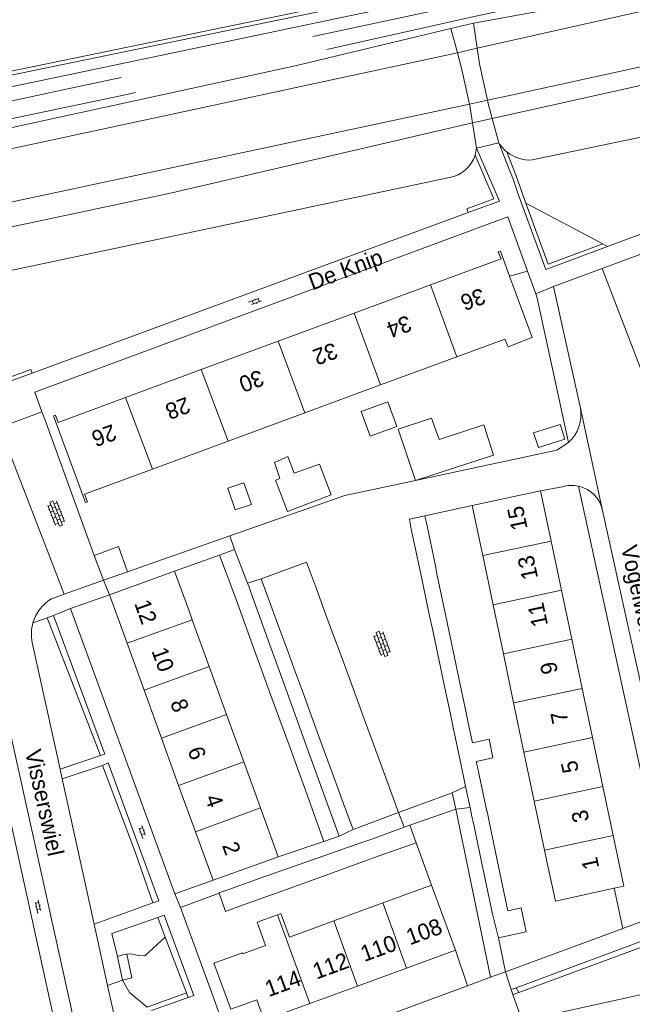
# Model space of a CAD drawing. Extents: x 99476 to 102828, y 406437 to 407931.
# Tile 102 of 162: x 100308 to 100383, y 407181 to 407302. Entities that reach past the tile are written whole.
import ezdxf

# ---------------------------------------------------------------- set-up
doc = ezdxf.new("R2010")
doc.units = 0
doc.header["$MEASUREMENT"] = 0
doc.linetypes.add('DGN Style 2', pattern=[60.553652, 36.332191, -24.221461])
for name, color, linetype, lineweight in [('BG_bijgebouw', 253, 'Continuous', 0), ('BG_dakoverstek', 253, 'Continuous', 13), ('BG_dakoverstek bijgebouw', 253, 'Continuous', 0), ('BG_heg haag', 253, 'Continuous', 0), ('BG_hek', 253, 'Continuous', 0), ('BG_hoofdgebouw', 253, 'Continuous', 13), ('BG_huisnummer', 253, 'Continuous', 0), ('BG_insteek sloot', 253, 'Continuous', 0), ('BG_kant onverhard', 253, 'DGN Style 2', 0), ('BG_kant sloot', 253, 'Continuous', 0), ('BG_kant verharding', 253, 'Continuous', 0), ('BG_kunstwerk', 253, 'Continuous', 0), ('BG_open verharding', 253, 'Continuous', 0), ('BG_schutting', 253, 'Continuous', 0), ('BG_straatnaam', 253, 'Continuous', 0), ('BG_tussenmuur', 253, 'Continuous', 0), ('BG_vlakafsluiter', 253, 'Continuous', 0)]:
    doc.layers.add(name, color=color, linetype=linetype, lineweight=lineweight)
doc.styles.add('Style-WORKING', font='WORKING.shx')

# ---------------------------------------------------------------- blocks, each defined once
blk = doc.blocks.new('S02OV6')
at = {"layer": 'BG_open verharding', "linetype": 'Continuous', "lineweight": 0}
for p, q in [((0, 0.20784), (1.371449, 0.20784)), ((0.085505, 0.20784), (0.085505, 0.268177)), ((0.485, -0.192), (0.486, 0.207)), ((0.885505, 0.20784), (0.885505, 0.31106)), ((1.285, -0.193), (1.285, 0.207)), ((0.268333, -0.19216), (1.549656, -0.19216)), ((0.885505, -0.32925), (0.885505, -0.19216))]:
    blk.add_line(p, q, dxfattribs=at)
blk = doc.blocks.new('S02OV4')
at = {"layer": 'BG_open verharding', "linetype": 'Continuous', "lineweight": 0}
for p, q in [((0, -0.200092), (0, 0.200092)), ((0, 0.2), (3.201, 0.2)), ((0.214, 0.6), (2.9, 0.6)), ((0.4, 0.199), (0.4, 0.6)), ((0.8, 0.6), (0.8, 0.7)), ((0.8, -0.2), (0.8, 0.2)), ((1.2, 0.2), (1.2, 0.6)), ((1.6, 0.6), (1.6, 0.7)), ((1.6, -0.2), (1.6, 0.2)), ((2, 0.199), (2, 0.6)), ((2.4, 0.6), (2.4, 0.7)), ((2.4, -0.2), (2.4, 0.2)), ((2.8, 0.2), (2.8, 0.6)), ((3.2, -0.199908), (3.2, 0.200092)), ((0, -0.2), (3.2, -0.199)), ((0.31, -0.6), (2.9, -0.6)), ((0.4, -0.6), (0.399, -0.2)), ((0.8, -0.7), (0.8, -0.6)), ((1.2, -0.6), (1.2, -0.2)), ((1.6, -0.7), (1.6, -0.6)), ((2, -0.6), (1.999, -0.2)), ((2.4, -0.7), (2.4, -0.6)), ((2.8, -0.6), (2.8, -0.2))]:
    blk.add_line(p, q, dxfattribs=at)

msp = doc.modelspace()

# ---------------------------------------------------------------- linework, layer by layer
at = {"layer": 'BG_bijgebouw', "linetype": 'Continuous', "lineweight": 0}
for p, q in [((100355.994, 407239.313), (100357.036, 407234.375)), ((100358.973, 407234.783), (100357.932, 407239.721)), ((100332.281, 407236.095), (100334.164, 407236.792)), ((100334.164, 407236.792), (100335.749, 407232.631)), ((100334.062, 407231.416), (100332.281, 407236.095)), ((100338.647, 407229.907), (100337.45, 407233.17)), ((100357.287, 407233.185), (100358.3, 407228.384)), ((100360.209, 407228.787), (100359.196, 407233.588)), ((100335.749, 407232.631), (100335.939, 407232.131)), ((100336.408, 407230.84), (100335.939, 407232.131)), ((100344.269, 407231.956), (100345.28, 407229.204)), ((100334.062, 407231.416), (100334.52, 407230.155)), ((100338.518, 407225.026), (100336.408, 407230.84)), ((100334.52, 407230.155), (100336.63, 407224.341)), ((100339.639, 407227.204), (100338.647, 407229.907)), ((100345.28, 407229.204), (100346.263, 407226.527)), ((100340.608, 407224.563), (100339.639, 407227.204)), ((100358.556, 407227.169), (100359.591, 407222.264)), ((100361.49, 407222.665), (100360.455, 407227.57)), ((100346.263, 407226.527), (100347.273, 407223.776)), ((100336.63, 407224.341), (100338.766, 407218.454)), ((100340.654, 407219.14), (100338.518, 407225.026)), ((100341.684, 407221.632), (100340.608, 407224.563)), ((100347.273, 407223.776), (100348.301, 407220.977)), ((100342.651, 407218.998), (100341.684, 407221.632)), ((100348.301, 407220.977), (100349.336, 407218.158)), ((100359.839, 407221.089), (100360.862, 407216.241)), ((100362.769, 407216.643), (100361.746, 407221.492)), ((100338.766, 407218.454), (100340.881, 407212.626)), ((100342.77, 407213.311), (100340.654, 407219.14)), ((100343.677, 407216.202), (100342.651, 407218.998)), ((100349.336, 407218.158), (100350.327, 407215.458)), ((100344.705, 407213.399), (100343.677, 407216.202)), ((100350.327, 407215.458), (100351.317, 407212.761)), ((100361.121, 407215.013), (100362.144, 407210.169)), ((100363.546, 407212.924), (100363.021, 407215.414)), ((100344.832, 407207.63), (100342.77, 407213.311)), ((100345.697, 407210.697), (100344.705, 407213.399)), ((100340.881, 407212.626), (100342.943, 407206.945)), ((100351.317, 407212.761), (100352.352, 407209.943)), ((100346.724, 407207.898), (100345.697, 407210.697)), ((100352.352, 407209.943), (100353.422, 407207.029)), ((100362.144, 407210.169), (100362.155, 407210.115)), ((100364.054, 407210.516), (100364.029, 407210.633)), ((100362.7, 407207.532), (100362.398, 407208.962)), ((100365.335, 407204.5), (100364.309, 407209.365)), ((100347.087, 407201.416), (100344.832, 407207.63)), ((100347.757, 407205.083), (100346.724, 407207.898)), ((100363.251, 407204.921), (100362.7, 407207.532)), ((100342.943, 407206.945), (100345.198, 407200.73)), ((100353.422, 407207.029), (100354.42, 407204.31)), ((100348.8, 407202.24), (100347.757, 407205.083)), ((100363.424, 407204.097), (100363.251, 407204.921)), ((100354.42, 407204.31), (100348.8, 407202.24)), ((100363.435, 407204.047), (100363.424, 407204.097)), ((100365.346, 407204.45), (100365.335, 407204.5)), ((100351.121, 407201.049), (100355.099, 407202.508)), ((100355.099, 407202.508), (100355.79, 407202.75)), ((100355.79, 407202.75), (100356.6, 407200.57)), ((100364.703, 407198.036), (100363.699, 407202.794)), ((100365.6, 407203.195), (100366.604, 407198.437)), ((100345.198, 407200.73), (100347.087, 407201.416)), ((100343.67, 407198.444), (100349.771, 407200.577)), ((100349.771, 407200.577), (100351.121, 407201.049)), ((100356.6, 407200.57), (100351.91, 407198.93)), ((100350.548, 407198.436), (100351.91, 407198.93)), ((100338.14, 407196.51), (100343.67, 407198.444)), ((100344.452, 407196.225), (100350.548, 407198.436)), ((100337.772, 407196.379), (100333.43, 407194.83)), ((100338.14, 407196.51), (100337.772, 407196.379)), ((100338.95, 407194.23), (100344.452, 407196.225)), ((100334.24, 407192.56), (100338.576, 407194.097)), ((100338.576, 407194.097), (100338.95, 407194.23)), ((100370.191, 407189.603), (100366.784, 407188.855))]:
    msp.add_line(p, q, dxfattribs=at)
at = {"layer": 'BG_bijgebouw', "linetype": 'Continuous', "lineweight": 0, "flags": 128}
for points in [[(100356.514, 407245.339), (100354.382, 407251.662), (100358.476, 407253.019), (100359.416, 407250.366), (100364.95, 407252.177), (100366.137, 407248.465), (100356.514, 407245.339)], [(100337.45, 407233.17), (100343.06, 407235.25), (100344.269, 407231.956)], [(100363.546, 407212.924), (100365.607, 407213.367), (100366.073, 407211.092), (100364.029, 407210.633)], [(100366.784, 407188.855), (100366.019, 407191.798), (100364.703, 407198.036)], [(100366.604, 407198.437), (100367.92, 407192.199), (100369.554, 407192.562)]]:
    msp.add_lwpolyline(points, dxfattribs=at)
at = {"layer": 'BG_dakoverstek', "linetype": 'Continuous', "lineweight": 13, "flags": 128}
msp.add_lwpolyline([(100370.66, 407262.88), (100367.942, 407261.808), (100367.53, 407262.781)], dxfattribs=at)
at = {"layer": 'BG_dakoverstek bijgebouw', "linetype": 'Continuous', "lineweight": 0}
for p, q in [((100357.672, 407240.954), (100357.932, 407239.721)), ((100316.821, 407236.07), (100317.94, 407233)), ((100317.94, 407233), (100320.941, 407234.053)), ((100357.036, 407234.375), (100357.287, 407233.185)), ((100359.196, 407233.588), (100358.973, 407234.783)), ((100358.3, 407228.384), (100358.556, 407227.169)), ((100360.209, 407228.787), (100360.455, 407227.57)), ((100359.591, 407222.264), (100359.839, 407221.089)), ((100361.49, 407222.665), (100361.746, 407221.492)), ((100360.862, 407216.241), (100361.121, 407215.013)), ((100362.769, 407216.643), (100363.021, 407215.414)), ((100362.155, 407210.115), (100362.398, 407208.962)), ((100364.054, 407210.516), (100364.309, 407209.365)), ((100363.435, 407204.047), (100363.699, 407202.794)), ((100365.346, 407204.45), (100365.6, 407203.195)), ((100369.554, 407192.562), (100370.191, 407189.603))]:
    msp.add_line(p, q, dxfattribs=at)
at = {"layer": 'BG_dakoverstek bijgebouw', "linetype": 'Continuous', "lineweight": 0, "flags": 128}
for points in [[(100354.183, 407252.007), (100353.078, 407255.03), (100349.797, 407253.831), (100350.902, 407250.808), (100354.183, 407252.007)], [(100374.974, 407250.429), (100374.395, 407252.253), (100371.109, 407251.21), (100371.688, 407249.386), (100374.974, 407250.429)], [(100344.646, 407247.319), (100341.508, 407246.208), (100340.751, 407248.28), (100339.083, 407247.535), (100339.754, 407245.553), (100339.225, 407245.352), (100340.707, 407241.495), (100346.077, 407243.569), (100344.646, 407247.319)], [(100334.241, 407241.702), (100336.227, 407242.375), (100335.319, 407245.052), (100333.333, 407244.379), (100334.241, 407241.702)], [(100355.994, 407239.313), (100355.76, 407240.53), (100357.672, 407240.954)], [(100320.941, 407234.053), (100319.808, 407237.159), (100316.821, 407236.07)], [(100332.232, 407194.381), (100332.227, 407194.395), (100333.43, 407194.83)], [(100334.24, 407192.56), (100333.027, 407192.115), (100332.232, 407194.381)]]:
    msp.add_lwpolyline(points, dxfattribs=at)
at = {"layer": 'BG_heg haag', "linetype": 'Continuous', "lineweight": 0}
for p, q in [((100316.821, 407236.07), (100310.738, 407252.761)), ((100320.941, 407234.053), (100333.571, 407238.483)), ((100313.87, 407229.5), (100318.687, 407231.22)), ((100311.002, 407228.38), (100317.602, 407211.351)), ((100355.79, 407202.75), (100361.48, 407204.737)), ((100365.79, 407183.97), (100361.48, 407204.737)), ((100325.59, 407188.945), (100324.675, 407191.357)), ((100327.907, 407191.371), (100330.967, 407183.028)), ((100328.198, 407182.05), (100325.59, 407188.945)), ((100358.551, 407181.302), (100362.942, 407182.92)), ((100362.942, 407182.92), (100365.79, 407183.97)), ((100328.41, 407181.489), (100328.198, 407182.05))]:
    msp.add_line(p, q, dxfattribs=at)
at = {"layer": 'BG_heg haag', "linetype": 'Continuous', "lineweight": 0, "flags": 128}
for points in [[(100231.129, 407279.732), (100239.162, 407279.817), (100374.449, 407308.21)], [(100317.817, 407210.139), (100321.912, 407199.364), (100324.074, 407193.152)]]:
    msp.add_lwpolyline(points, dxfattribs=at)
at = {"layer": 'BG_hek', "linetype": 'Continuous', "lineweight": 0}
for p, q in [((100381.044, 407194.973), (100382.113, 407190.013)), ((100369.276, 407182.115), (100388.28, 407189.096)), ((100369.276, 407182.115), (100368.535, 407181.838))]:
    msp.add_line(p, q, dxfattribs=at)
at = {"layer": 'BG_hoofdgebouw', "linetype": 'Continuous', "lineweight": 13}
for p, q in [((100358.366, 407269.476), (100348.942, 407265.999)), ((100348.942, 407265.999), (100339.541, 407262.531)), ((100339.541, 407262.531), (100330.012, 407259.016)), ((100361.607, 407260.598), (100367.53, 407262.781)), ((100352.19, 407257.126), (100361.607, 407260.598)), ((100330.012, 407259.016), (100320.682, 407255.575)), ((100342.852, 407253.683), (100352.19, 407257.126)), ((100333.37, 407250.188), (100342.852, 407253.683)), ((100324.003, 407246.734), (100333.37, 407250.188)), ((100363.51, 407242.25), (100371.95, 407244.05)), ((100371.95, 407244.05), (100373.264, 407237.829)), ((100364.56, 407237.36), (100363.51, 407242.25)), ((100373.264, 407237.829), (100374.544, 407231.771)), ((100364.835, 407236.042), (100364.56, 407237.36)), ((100366.101, 407229.988), (100364.835, 407236.042)), ((100326.733, 407234.141), (100318.687, 407231.22)), ((100328.442, 407229.434), (100326.733, 407234.141)), ((100374.544, 407231.771), (100375.824, 407225.71)), ((100318.687, 407231.22), (100320.864, 407225.224)), ((100328.915, 407228.131), (100328.442, 407229.434)), ((100367.368, 407223.924), (100366.101, 407229.988)), ((100331.014, 407222.343), (100328.915, 407228.131)), ((100375.824, 407225.71), (100377.105, 407219.646)), ((100320.864, 407225.224), (100322.971, 407219.423)), ((100368.634, 407217.87), (100367.368, 407223.924)), ((100333.164, 407216.415), (100331.014, 407222.343)), ((100322.971, 407219.423), (100325.126, 407213.489)), ((100377.105, 407219.646), (100378.385, 407213.587)), ((100369.908, 407211.773), (100368.634, 407217.87)), ((100335.279, 407210.587), (100333.164, 407216.415)), ((100325.126, 407213.489), (100327.242, 407207.661)), ((100378.385, 407213.587), (100379.664, 407207.528)), ((100371.17, 407205.733), (100369.908, 407211.773)), ((100337.345, 407204.89), (100335.279, 407210.587)), ((100327.242, 407207.661), (100329.318, 407201.944)), ((100379.664, 407207.528), (100380.945, 407201.467)), ((100339.531, 407198.864), (100337.345, 407204.89)), ((100372.437, 407199.67), (100371.17, 407205.733)), ((100329.318, 407201.944), (100331.494, 407195.952)), ((100337.145, 407198.004), (100339.531, 407198.864)), ((100372.73, 407198.27), (100372.437, 407199.67)), ((100331.494, 407195.952), (100337.145, 407198.004)), ((100358.487, 407195.368), (100352.465, 407193.159)), ((100358.5, 407195.332), (100358.487, 407195.368)), ((100359.72, 407192.01), (100358.5, 407195.332)), ((100352.465, 407193.159), (100346.4, 407190.935)), ((100359.72, 407192.01), (100361.44, 407187.32)), ((100346.4, 407190.935), (100340.957, 407188.938)), ((100361.44, 407187.32), (100355.392, 407185.102)), ((100355.392, 407185.102), (100349.362, 407182.89)), ((100349.362, 407182.89), (100343.444, 407180.719))]:
    msp.add_line(p, q, dxfattribs=at)
at = {"layer": 'BG_hoofdgebouw', "linetype": 'Continuous', "lineweight": 13, "flags": 128}
for points in [[(100358.366, 407269.476), (100367.08, 407272.69), (100366.74, 407273.56), (100367, 407273.66), (100368.141, 407270.568)], [(100370.66, 407262.88), (100370.94, 407262.98), (100368.141, 407270.568)], [(100320.682, 407255.575), (100312.35, 407252.501), (100312.03, 407253.4), (100311.78, 407253.31), (100315.72, 407242.62), (100315.97, 407242.7), (100315.61, 407243.64), (100324.003, 407246.734)], [(100380.945, 407201.467), (100382.26, 407195.24), (100381.044, 407194.973)], [(100381.044, 407194.973), (100373.8, 407193.38), (100372.73, 407198.27)], [(100335.131, 407186.998), (100335.169, 407186.863), (100337.986, 407187.894), (100336.93, 407190.777), (100339.449, 407191.699)], [(100339.449, 407191.699), (100339.888, 407191.86), (100340.957, 407188.938)], [(100343.444, 407180.719), (100337.83, 407178.66), (100336.895, 407181.203), (100333.681, 407180.019), (100331.6, 407185.705), (100335.131, 407186.998)]]:
    msp.add_lwpolyline(points, dxfattribs=at)
at = {"layer": 'BG_insteek sloot', "linetype": 'Continuous', "lineweight": 0}
msp.add_line((100154.76, 407239.13), (100360.722, 407282.75), dxfattribs=at)
at = {"layer": 'BG_insteek sloot', "linetype": 'Continuous', "lineweight": 0, "flags": 128}
for points in [[(100363.66, 407301.8), (100378.66, 407304.53), (100616.39, 407355.92)], [(100370.91, 407284.9), (100516.931, 407315.38), (100519.469, 407315.922)], [(100360.88, 407301.14), (100341.66, 407296.53), (100161.509, 407257.298)]]:
    msp.add_lwpolyline(points, dxfattribs=at)
at = {"layer": 'BG_insteek sloot', "linetype": 'Continuous', "lineweight": 0}
for centre, radius, start, end in [((100360.082867, 407286.634066), 3.955301, 343.232403, 356.317107), ((100370.640482, 407289.419888), 4.523577, 211.921738, 230.727256), ((100360.109814, 407286.630473), 3.928465, 278.965127, 343.169202), ((100370.647609, 407289.42253), 4.530135, 230.678619, 273.320501)]:
    msp.add_arc(centre, radius, start, end, dxfattribs=at)
at = {"layer": 'BG_kant onverhard', "linetype": 'DGN Style 2', "lineweight": 0, "flags": 128}
for points in [[(100497.815, 407332.885), (100473.316, 407328.069), (100451.792, 407323.717), (100423.037, 407317.51), (100383.838, 407308.764), (100349.417, 407301.326), (100313.562, 407293.682), (100273.405, 407285.054), (100226.972, 407275.177), (100187.909, 407266.779), (100167.016, 407262.813)], [(100167.894, 407260.599), (100196.518, 407266.729), (100273.523, 407283.044), (100320.855, 407293.003), (100363.374, 407302.532), (100388.315, 407307.9), (100422.869, 407315.731), (100469.468, 407325.483), (100501.945, 407332.053)]]:
    msp.add_lwpolyline(points, dxfattribs=at)
at = {"layer": 'BG_kant sloot', "linetype": 'Continuous', "lineweight": 0}
for p, q in [((100361.703, 407298.113), (100364.121, 407298.723)), ((100363.551, 407289.501), (100366.001, 407290.005))]:
    msp.add_line(p, q, dxfattribs=at)
at = {"layer": 'BG_kant sloot', "linetype": 'Continuous', "lineweight": 0, "flags": 128}
for points in [[(100617.08, 407353.511), (100573.065, 407344.581), (100506.627, 407329.949), (100404.168, 407307.721), (100364.121, 407298.723)], [(100619.38, 407342.965), (100531.41, 407323.739), (100408.701, 407299.523), (100366.001, 407290.005)], [(100160.85, 407255.54), (100205.485, 407264.602), (100361.703, 407298.113)], [(100153.305, 407243.649), (100226.699, 407259.702), (100326.393, 407280.835), (100363.551, 407289.501)]]:
    msp.add_lwpolyline(points, dxfattribs=at)
at = {"layer": 'BG_kant verharding', "linetype": 'Continuous', "lineweight": 0}
for p, q in [((100439.696, 407296.296), (100380.245, 407274.221)), ((100364.03, 407286.38), (100366.877, 407279.825)), ((100368.21, 407283.457), (100366.801, 407287.028)), ((100363.013, 407278.402), (100366.877, 407279.825)), ((100309.159, 407258.571), (100363.013, 407278.402)), ((100384.34, 407273.29), (100379.583, 407271.517)), ((100379.583, 407271.517), (100373.58, 407269.28)), ((100379.583, 407271.517), (100388.688, 407247.722)), ((100373.58, 407269.28), (100376.878, 407254.265)), ((100306.66, 407257.651), (100309.159, 407258.571)), ((100305.096, 407251.885), (100310.356, 407253.808)), ((100310.738, 407252.761), (100310.356, 407253.808)), ((100379.628, 407241.633), (100376.878, 407254.265)), ((100305.096, 407251.885), (100313.098, 407231.266)), ((100371.95, 407244.05), (100374.63, 407244.54)), ((100386.824, 407197.953), (100376.666, 407244.617)), ((100379.628, 407241.633), (100390.296, 407193.044)), ((100313.098, 407231.266), (100317.94, 407233)), ((100311.538, 407230.708), (100313.098, 407231.266)), ((100326.79, 407194.28), (100313.87, 407229.5)), ((100311.002, 407228.38), (100309.247, 407227.763)), ((100311.799, 407228.66), (100311.002, 407228.38)), ((100318.119, 407211.539), (100311.799, 407228.66)), ((100312.55, 407175.65), (100301.085, 407227.664)), ((100312.59, 407209.685), (100309.15, 407225.3)), ((100304.259, 407223.932), (100316.026, 407170.846)), ((100317.602, 407211.351), (100312.59, 407209.685)), ((100317.602, 407211.351), (100318.119, 407211.539)), ((100312.858, 407208.465), (100312.59, 407209.685)), ((100312.858, 407208.465), (100317.817, 407210.139)), ((100317.817, 407210.139), (100318.525, 407210.438)), ((100324.807, 407193.415), (100318.525, 407210.438)), ((100316.807, 407190.54), (100312.858, 407208.465)), ((100361.06, 407206.76), (100362.7, 407207.532)), ((100361.06, 407206.76), (100354.42, 407204.31)), ((100331.494, 407195.952), (100326.79, 407194.28)), ((100316.807, 407190.54), (100324.074, 407193.152)), ((100324.074, 407193.152), (100324.807, 407193.415)), ((100325.466, 407191.631), (100324.675, 407191.357)), ((100329.116, 407181.742), (100325.466, 407191.631)), ((100318.473, 407182.977), (100316.807, 407190.54)), ((100390.784, 407190.821), (100368.966, 407182.691)), ((100319.674, 407186.524), (100320.297, 407183.64)), ((100320.297, 407183.64), (100318.473, 407182.977)), ((100319.524, 407178.204), (100318.473, 407182.977)), ((100330.967, 407183.028), (100334.81, 407172.55)), ((100328.41, 407181.489), (100329.116, 407181.742)), ((100368.966, 407182.691), (100368.32, 407182.45)), ((100368.32, 407182.45), (100368.535, 407181.838)), ((100368.535, 407181.838), (100369.679, 407178.584)), ((100369.679, 407178.584), (100385.233, 407182.025)), ((100323.882, 407179.861), (100328.41, 407181.489)), ((100334.81, 407172.55), (100358.551, 407181.302))]:
    msp.add_line(p, q, dxfattribs=at)
at = {"layer": 'BG_kant verharding', "linetype": 'Continuous', "lineweight": 0, "flags": 128}
for points in [[(100369.2, 407280.68), (100368.528, 407282.65), (100368.21, 407283.457)], [(100380.245, 407274.221), (100372.62, 407271.39), (100369.2, 407280.68)], [(100310.356, 407253.808), (100309.48, 407256.21), (100367.93, 407277.9), (100370.349, 407271.189)], [(100324.675, 407191.357), (100318.989, 407189.389), (100319.674, 407186.524)]]:
    msp.add_lwpolyline(points, dxfattribs=at)
at = {"layer": 'BG_kant verharding', "linetype": 'Continuous', "lineweight": 0, "extrusion": (0, 0, -1)}
for centre, radius, start, end in [((-100372.259705, 407253.470536), 4.686131, 170.239207, 227.510099), ((-100375.791159, 407240.793149), 3.92265, 72.781651, 102.886646), ((-100375.790412, 407240.785786), 3.929994, 102.873323, 167.55066), ((-100314.122146, 407226.334101), 5.080236, 16.33579, 59.424952), ((-100314.12862, 407226.337338), 5.08554, 348.230328, 16.280285)]:
    msp.add_arc(centre, radius, start, end, dxfattribs=at)
at = {"layer": 'BG_kunstwerk', "linetype": 'Continuous', "lineweight": 0}
for p, q in [((100363.66, 407301.8), (100360.88, 407301.14)), ((100360.88, 407301.14), (100361.703, 407298.113)), ((100364.121, 407298.723), (100363.66, 407301.8)), ((100366.801, 407287.028), (100366.001, 407290.005)), ((100363.551, 407289.501), (100364.03, 407286.38)), ((100364.03, 407286.38), (100366.801, 407287.028))]:
    msp.add_line(p, q, dxfattribs=at)
at = {"layer": 'BG_kunstwerk', "linetype": 'Continuous', "lineweight": 0, "flags": 128}
for points in [[(100365.408, 407292.287), (100364.41, 407296.79), (100364.121, 407298.723)], [(100361.703, 407298.113), (100362.21, 407296.251), (100363.172, 407291.81)], [(100363.172, 407291.81), (100363.26, 407291.401), (100363.551, 407289.501)], [(100366.001, 407290.005), (100365.5, 407291.87), (100365.408, 407292.287)]]:
    msp.add_lwpolyline(points, dxfattribs=at)
at = {"layer": 'BG_schutting', "linetype": 'Continuous', "lineweight": 0}
for p, q in [((100368.141, 407270.568), (100370.349, 407271.189)), ((100370.349, 407271.189), (100371.361, 407268.383)), ((100363.51, 407242.25), (100357.672, 407240.954)), ((100326.733, 407234.141), (100332.281, 407236.095)), ((100339.531, 407198.864), (100345.198, 407200.73)), ((100332.232, 407194.381), (100327.46, 407192.59)), ((100327.46, 407192.59), (100327.907, 407191.371)), ((100382.113, 407190.013), (100388.07, 407192.23)), ((100367.65, 407184.63), (100382.113, 407190.013)), ((100366.784, 407188.855), (100367.65, 407184.63))]:
    msp.add_line(p, q, dxfattribs=at)
at = {"layer": 'BG_schutting', "linetype": 'Continuous', "lineweight": 0, "flags": 128}
for points in [[(100371.361, 407268.383), (100371.56, 407267.83), (100375.425, 407250.015)], [(100375.425, 407250.015), (100373.961, 407249.083), (100356.514, 407245.339)], [(100333.571, 407238.483), (100347.76, 407243.46), (100356.514, 407245.339)]]:
    msp.add_lwpolyline(points, dxfattribs=at)
at = {"layer": 'BG_tussenmuur', "linetype": 'Continuous', "lineweight": 0}
for p, q in [((100358.366, 407269.476), (100361.607, 407260.598)), ((100348.942, 407265.999), (100352.19, 407257.126)), ((100339.541, 407262.531), (100342.852, 407253.683)), ((100330.012, 407259.016), (100333.37, 407250.188)), ((100320.682, 407255.575), (100324.003, 407246.734)), ((100364.835, 407236.042), (100373.264, 407237.829)), ((100374.544, 407231.771), (100366.101, 407229.988)), ((100320.864, 407225.224), (100328.915, 407228.131)), ((100367.368, 407223.924), (100375.824, 407225.71)), ((100322.971, 407219.423), (100331.014, 407222.343)), ((100368.634, 407217.87), (100377.105, 407219.646)), ((100325.126, 407213.489), (100333.164, 407216.415)), ((100369.908, 407211.773), (100378.385, 407213.587)), ((100327.242, 407207.661), (100335.279, 407210.587)), ((100371.17, 407205.733), (100379.664, 407207.528)), ((100329.318, 407201.944), (100337.345, 407204.89)), ((100372.437, 407199.67), (100380.945, 407201.467)), ((100352.465, 407193.159), (100355.392, 407185.102)), ((100339.449, 407191.699), (100343.444, 407180.719)), ((100346.4, 407190.935), (100349.362, 407182.89))]:
    msp.add_line(p, q, dxfattribs=at)
at = {"layer": 'BG_vlakafsluiter', "linetype": 'Continuous', "lineweight": 0}
for p, q in [((100372.354, 407309.45), (100199.286, 407273.782)), ((100365.408, 407292.287), (100363.172, 407291.81)), ((100379.654, 407274.535), (100370.136, 407279.584)), ((100380.245, 407274.221), (100379.654, 407274.535)), ((100373.58, 407269.28), (100371.361, 407268.383)), ((100334.164, 407236.792), (100333.571, 407238.483)), ((100317.94, 407233), (100318.687, 407231.22)), ((100337.45, 407233.17), (100335.749, 407232.631)), ((100311.799, 407228.66), (100313.87, 407229.5)), ((100361.48, 407204.737), (100361.06, 407206.76)), ((100361.48, 407204.737), (100363.251, 407204.921)), ((100354.42, 407204.31), (100355.099, 407202.508)), ((100347.087, 407201.416), (100348.8, 407202.24)), ((100356.6, 407200.57), (100358.487, 407195.368)), ((100326.79, 407194.28), (100327.46, 407192.59)), ((100361.44, 407187.32), (100362.942, 407182.92)), ((100365.79, 407183.97), (100367.65, 407184.63)), ((100367.65, 407184.63), (100368.32, 407182.45)), ((100328.198, 407182.05), (100323.341, 407180.304)), ((100369.276, 407182.115), (100368.966, 407182.691))]:
    msp.add_line(p, q, dxfattribs=at)
at = {"layer": 'BG_vlakafsluiter', "linetype": 'Continuous', "lineweight": 0, "flags": 128}
for points in [[(100618.518, 407347.667), (100612.458, 407346.381), (100368.909, 407293.035), (100365.408, 407292.287)], [(100199.41, 407273.297), (100293.325, 407292.653), (100372.443, 407308.979)], [(100363.172, 407291.81), (100183.604, 407253.458), (100160.666, 407248.993), (100160.102, 407255.305)], [(100363.87, 407285.493), (100366.208, 407280.111), (100362.839, 407278.871), (100363.013, 407278.402)], [(100367.777, 407285.918), (100368.997, 407282.823), (100370.136, 407279.584)], [(100370.136, 407279.584), (100372.916, 407272.033), (100379.654, 407274.535)], [(100306.042, 407257.956), (100308.986, 407259.04), (100309.159, 407258.571)], [(100325.59, 407188.945), (100323.081, 407186.605), (100322.343, 407186.659), (100321.341, 407186.88), (100320.839, 407186.813)], [(100319.674, 407186.524), (100320.314, 407186.744), (100320.839, 407186.813)], [(100320.297, 407183.64), (100321.47, 407183.893), (100320.839, 407186.813)], [(100323.341, 407180.304), (100321.158, 407182.09), (100320.297, 407183.64)]]:
    msp.add_lwpolyline(points, dxfattribs=at)

# ---------------------------------------------------------------- block references
at = {"layer": 'BG_open verharding', "linetype": 'Continuous', "lineweight": 0}
for name, p, rotation in [('S02OV6', (100335.953, 407267.141), 20.06635), ('S02OV4', (100311.531, 407242.732), 291.226768), ('S02OV4', (100351.818, 407226.64), 290.173945), ('S02OV6', (100323.033, 407201.191), 110.120166), ('S02OV6', (100310.051, 407191.925), 102.479072)]:
    msp.add_blockref(name, p, dxfattribs=dict(at, rotation=rotation))

# ---------------------------------------------------------------- texts
at = {"layer": 'BG_huisnummer', "linetype": 'Continuous', "lineweight": 0, "style": 'Style-WORKING'}
for s, rotation, p in [('36', 200.247502, (100364.665, 407269.134)), ('34', 200.247502, (100355.544, 407265.77)), ('32', 200.247502, (100346.423, 407262.405)), ('30', 200.247502, (100337.301, 407259.04)), ('28', 200.247502, (100328.203, 407255.684)), ('26', 200.247502, (100319.082, 407252.319)), ('15', 101.950647, (100370.376, 407239.402)), ('13', 101.950647, (100371.665, 407233.301)), ('12', 289.939048, (100321.727, 407230.172)), ('11', 101.950647, (100372.894, 407227.482)), ('10', 289.939048, (100323.861, 407224.294)), ('9', 101.950647, (100374.129, 407221.634)), ('8', 289.939048, (100326.183, 407217.901)), ('7', 101.950647, (100375.418, 407215.533)), ('6', 289.939048, (100328.317, 407212.023)), ('5', 101.950647, (100376.707, 407209.432)), ('4', 289.939048, (100330.452, 407206.145)), ('3', 101.950647, (100377.995, 407203.332)), ('2', 289.939048, (100332.586, 407200.267)), ('1', 101.950647, (100379.224, 407197.511)), ('108', 20.120166, (100355.805, 407187.916)), ('110', 20.120166, (100350.173, 407185.85)), ('112', 20.120166, (100344.27, 407183.685)), ('114', 20.120166, (100338.368, 407181.52))]:
    msp.add_text(s, height=2, rotation=rotation, dxfattribs=at).set_placement(p)
at = {"layer": 'BG_straatnaam', "linetype": 'Continuous', "lineweight": 0, "style": 'Style-WORKING'}
for s, rotation, p in [('De Knip', 20.3749, (100343.754, 407268.787)), ('Vogelwei', 282.410775, (100381.899, 407237.09)), ('Visserswiel', 282.479072, (100308.245, 407211.852))]:
    msp.add_text(s, height=2, rotation=rotation, dxfattribs=at).set_placement(p)

doc.saveas('drawing.dxf')
